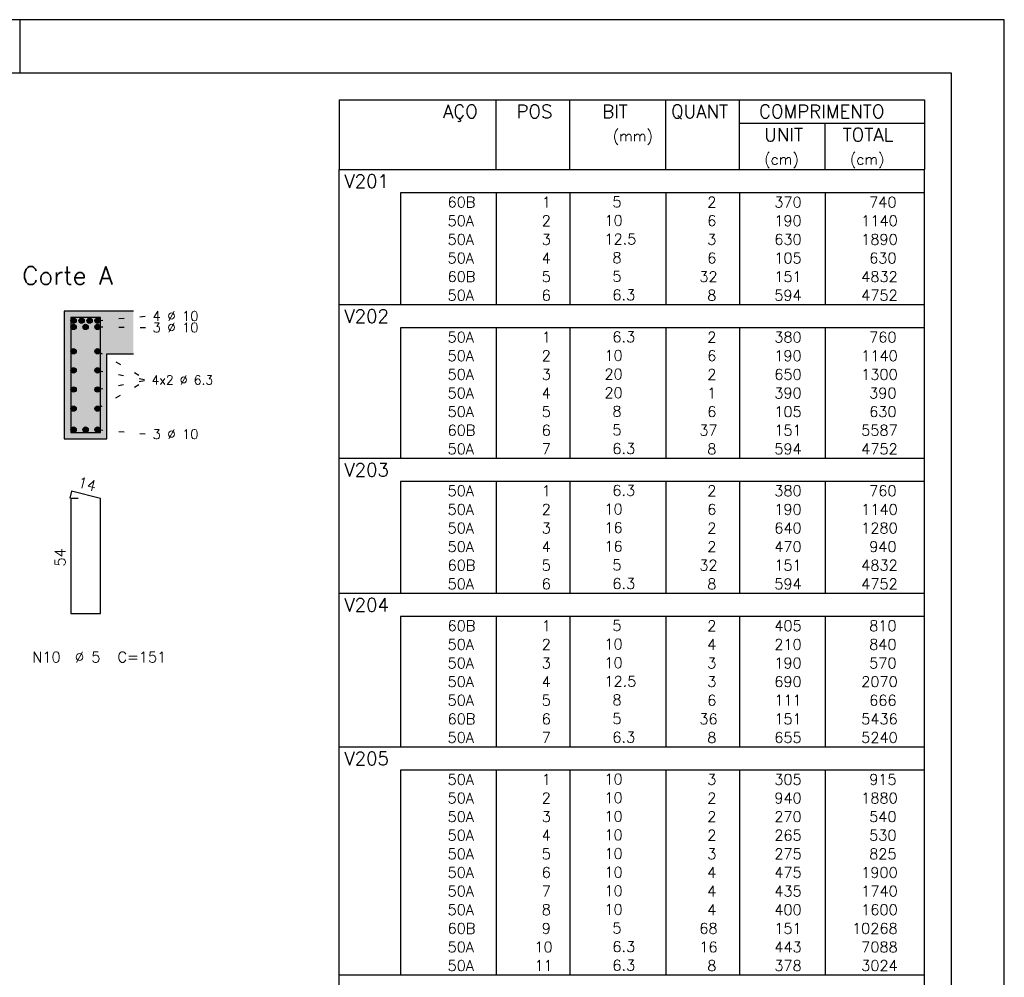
# Model space of a CAD drawing. Extents: x 0 to 84.1, y 0 to 59.4.
# Tile 7 of 7: x 65.6 to 84.1, y 41.4 to 59.4. Entities that reach past the tile are written whole.
import ezdxf

# ---------------------------------------------------------------- set-up
doc = ezdxf.new("R2010")
doc.units = 0
doc.header["$MEASUREMENT"] = 0
doc.linetypes.add('ESTILO_TQS_0002', pattern=[0.4, 0.1, -0.3])
for name, color, linetype in [('1', 1, 'CONTINUOUS'), ('10', 10, 'CONTINUOUS'), ('2', 2, 'CONTINUOUS'), ('4', 4, 'CONTINUOUS'), ('6', 6, 'CONTINUOUS')]:
    doc.layers.add(name, color=color, linetype=linetype)
doc.styles.get("Standard").update_dxf_attribs({"font": 'ROMANS.SHX'})

msp = doc.modelspace()

# ---------------------------------------------------------------- linework, layer by layer
at = {"layer": '1', "linetype": 'ESTILO_TQS_0002'}
for p, q in [((67.055, 53.745), (68, 53.83)), ((67.055, 53.625), (68, 53.614)), ((67.055, 53.16728), (67.985, 52.628)), ((67.055, 52.80776), (67.985, 52.628)), ((67.055, 52.08872), (67.985, 52.628)), ((67.055, 52.44824), (67.985, 52.628)), ((67.055, 51.695), (68, 51.61))]:
    msp.add_line(p, q, dxfattribs=at)
at = {"layer": '1', "linetype": 'Continuous'}
for centre in [(66.605, 53.745), (66.605, 53.625), (66.755, 53.745), (66.83, 53.625), (66.905, 53.745), (67.055, 53.745), (67.055, 53.625), (66.605, 53.16728), (67.055, 53.16728), (66.605, 52.80776), (67.055, 52.80776), (66.605, 52.44824), (67.055, 52.44824), (66.605, 52.08872), (67.055, 52.08872), (66.605, 51.695), (66.83, 51.695), (67.055, 51.695)]:
    msp.add_circle(centre, 0.05, dxfattribs=at)
at = {"layer": '1', "color": 9, "linetype": 'Continuous'}
for points in [[(66.655, 53.745), (66.58, 53.788301), (66.558015, 53.762101)], [(66.655, 53.745), (66.558015, 53.762101), (66.558015, 53.727899)], [(66.655, 53.745), (66.558015, 53.727899), (66.58, 53.701699)], [(66.655, 53.745), (66.613682, 53.79424), (66.58, 53.788301)], [(66.655, 53.745), (66.58, 53.701699), (66.613682, 53.69576)], [(66.655, 53.625), (66.613682, 53.67424), (66.58, 53.668301)], [(66.655, 53.745), (66.643302, 53.777139), (66.613682, 53.79424)], [(66.655, 53.745), (66.613682, 53.69576), (66.643302, 53.712861)], [(66.655, 53.625), (66.643302, 53.657139), (66.613682, 53.67424)], [(66.655, 53.745), (66.643302, 53.712861), (66.655, 53.745)], [(66.805, 53.745), (66.73, 53.788301), (66.708015, 53.762101)], [(66.805, 53.745), (66.708015, 53.762101), (66.708015, 53.727899)], [(66.805, 53.745), (66.708015, 53.727899), (66.73, 53.701699)], [(66.805, 53.745), (66.763682, 53.79424), (66.73, 53.788301)], [(66.805, 53.745), (66.73, 53.701699), (66.763682, 53.69576)], [(66.805, 53.745), (66.793302, 53.777139), (66.763682, 53.79424)], [(66.805, 53.745), (66.763682, 53.69576), (66.793302, 53.712861)], [(66.805, 53.745), (66.793302, 53.712861), (66.805, 53.745)], [(66.88, 53.625), (66.838682, 53.67424), (66.805, 53.668301)], [(66.88, 53.625), (66.868302, 53.657139), (66.838682, 53.67424)], [(66.955, 53.745), (66.88, 53.788301), (66.858015, 53.762101)], [(66.955, 53.745), (66.858015, 53.762101), (66.858015, 53.727899)], [(66.955, 53.745), (66.858015, 53.727899), (66.88, 53.701699)], [(66.955, 53.745), (66.913682, 53.79424), (66.88, 53.788301)], [(66.955, 53.745), (66.88, 53.701699), (66.913682, 53.69576)], [(66.955, 53.745), (66.943302, 53.777139), (66.913682, 53.79424)], [(66.955, 53.745), (66.913682, 53.69576), (66.943302, 53.712861)], [(66.955, 53.745), (66.943302, 53.712861), (66.955, 53.745)], [(67.105, 53.745), (67.03, 53.788301), (67.008015, 53.762101)], [(67.105, 53.745), (67.008015, 53.762101), (67.008015, 53.727899)], [(67.105, 53.745), (67.008015, 53.727899), (67.03, 53.701699)], [(67.105, 53.745), (67.063682, 53.79424), (67.03, 53.788301)], [(67.105, 53.745), (67.03, 53.701699), (67.063682, 53.69576)], [(67.105, 53.625), (67.063682, 53.67424), (67.03, 53.668301)], [(67.105, 53.745), (67.093302, 53.777139), (67.063682, 53.79424)], [(67.105, 53.745), (67.063682, 53.69576), (67.093302, 53.712861)], [(67.105, 53.625), (67.093302, 53.657139), (67.063682, 53.67424)], [(67.105, 53.745), (67.093302, 53.712861), (67.105, 53.745)], [(66.655, 53.625), (66.58, 53.668301), (66.558015, 53.642101)], [(66.655, 53.625), (66.558015, 53.642101), (66.558015, 53.607899)], [(66.655, 53.625), (66.558015, 53.607899), (66.58, 53.581699)], [(66.655, 53.625), (66.58, 53.581699), (66.613682, 53.57576)], [(66.655, 53.625), (66.613682, 53.57576), (66.643302, 53.592861)], [(66.655, 53.625), (66.643302, 53.592861), (66.655, 53.625)], [(66.88, 53.625), (66.805, 53.668301), (66.783015, 53.642101)], [(66.88, 53.625), (66.783015, 53.642101), (66.783015, 53.607899)], [(66.88, 53.625), (66.783015, 53.607899), (66.805, 53.581699)], [(66.88, 53.625), (66.805, 53.581699), (66.838682, 53.57576)], [(66.88, 53.625), (66.838682, 53.57576), (66.868302, 53.592861)], [(66.88, 53.625), (66.868302, 53.592861), (66.88, 53.625)], [(67.105, 53.625), (67.03, 53.668301), (67.008015, 53.642101)], [(67.105, 53.625), (67.008015, 53.642101), (67.008015, 53.607899)], [(67.105, 53.625), (67.008015, 53.607899), (67.03, 53.581699)], [(67.105, 53.625), (67.03, 53.581699), (67.063682, 53.57576)], [(67.105, 53.625), (67.063682, 53.57576), (67.093302, 53.592861)], [(67.105, 53.625), (67.093302, 53.592861), (67.105, 53.625)], [(66.655, 53.16728), (66.58, 53.210581), (66.558015, 53.184381)], [(66.655, 53.16728), (66.558015, 53.184381), (66.558015, 53.150179)], [(66.655, 53.16728), (66.558015, 53.150179), (66.58, 53.123979)], [(66.655, 53.16728), (66.613682, 53.21652), (66.58, 53.210581)], [(66.655, 53.16728), (66.58, 53.123979), (66.613682, 53.11804)], [(66.655, 53.16728), (66.643302, 53.199419), (66.613682, 53.21652)], [(66.655, 53.16728), (66.613682, 53.11804), (66.643302, 53.135141)], [(66.655, 53.16728), (66.643302, 53.135141), (66.655, 53.16728)], [(67.105, 53.16728), (67.03, 53.210581), (67.008015, 53.184381)], [(67.105, 53.16728), (67.008015, 53.184381), (67.008015, 53.150179)], [(67.105, 53.16728), (67.008015, 53.150179), (67.03, 53.123979)], [(67.105, 53.16728), (67.063682, 53.21652), (67.03, 53.210581)], [(67.105, 53.16728), (67.03, 53.123979), (67.063682, 53.11804)], [(67.105, 53.16728), (67.093302, 53.199419), (67.063682, 53.21652)], [(67.105, 53.16728), (67.063682, 53.11804), (67.093302, 53.135141)], [(67.105, 53.16728), (67.093302, 53.135141), (67.105, 53.16728)], [(66.655, 52.80776), (66.58, 52.851061), (66.558015, 52.824861)], [(66.655, 52.80776), (66.558015, 52.824861), (66.558015, 52.790659)], [(66.655, 52.80776), (66.558015, 52.790659), (66.58, 52.764459)], [(66.655, 52.80776), (66.613682, 52.857), (66.58, 52.851061)], [(66.655, 52.80776), (66.58, 52.764459), (66.613682, 52.75852)], [(66.655, 52.80776), (66.643302, 52.839899), (66.613682, 52.857)], [(66.655, 52.80776), (66.613682, 52.75852), (66.643302, 52.775621)], [(66.655, 52.80776), (66.643302, 52.775621), (66.655, 52.80776)], [(67.105, 52.80776), (67.03, 52.851061), (67.008015, 52.824861)], [(67.105, 52.80776), (67.008015, 52.824861), (67.008015, 52.790659)], [(67.105, 52.80776), (67.008015, 52.790659), (67.03, 52.764459)], [(67.105, 52.80776), (67.063682, 52.857), (67.03, 52.851061)], [(67.105, 52.80776), (67.03, 52.764459), (67.063682, 52.75852)], [(67.105, 52.80776), (67.093302, 52.839899), (67.063682, 52.857)], [(67.105, 52.80776), (67.063682, 52.75852), (67.093302, 52.775621)], [(67.105, 52.80776), (67.093302, 52.775621), (67.105, 52.80776)], [(66.655, 52.44824), (66.58, 52.491541), (66.558015, 52.465341)], [(66.655, 52.44824), (66.558015, 52.465341), (66.558015, 52.431139)], [(66.655, 52.44824), (66.558015, 52.431139), (66.58, 52.404939)], [(66.655, 52.44824), (66.613682, 52.49748), (66.58, 52.491541)], [(66.655, 52.44824), (66.58, 52.404939), (66.613682, 52.399)], [(66.655, 52.44824), (66.643302, 52.480379), (66.613682, 52.49748)], [(66.655, 52.44824), (66.613682, 52.399), (66.643302, 52.416101)], [(66.655, 52.44824), (66.643302, 52.416101), (66.655, 52.44824)], [(67.105, 52.44824), (67.03, 52.491541), (67.008015, 52.465341)], [(67.105, 52.44824), (67.008015, 52.465341), (67.008015, 52.431139)], [(67.105, 52.44824), (67.008015, 52.431139), (67.03, 52.404939)], [(67.105, 52.44824), (67.063682, 52.49748), (67.03, 52.491541)], [(67.105, 52.44824), (67.03, 52.404939), (67.063682, 52.399)], [(67.105, 52.44824), (67.093302, 52.480379), (67.063682, 52.49748)], [(67.105, 52.44824), (67.063682, 52.399), (67.093302, 52.416101)], [(67.105, 52.44824), (67.093302, 52.416101), (67.105, 52.44824)], [(66.655, 52.08872), (66.58, 52.132021), (66.558015, 52.105821)], [(66.655, 52.08872), (66.558015, 52.105821), (66.558015, 52.071619)], [(66.655, 52.08872), (66.558015, 52.071619), (66.58, 52.045419)], [(66.655, 52.08872), (66.613682, 52.13796), (66.58, 52.132021)], [(66.655, 52.08872), (66.58, 52.045419), (66.613682, 52.03948)], [(66.655, 52.08872), (66.643302, 52.120859), (66.613682, 52.13796)], [(66.655, 52.08872), (66.613682, 52.03948), (66.643302, 52.056581)], [(66.655, 52.08872), (66.643302, 52.056581), (66.655, 52.08872)], [(67.105, 52.08872), (67.03, 52.132021), (67.008015, 52.105821)], [(67.105, 52.08872), (67.008015, 52.105821), (67.008015, 52.071619)], [(67.105, 52.08872), (67.008015, 52.071619), (67.03, 52.045419)], [(67.105, 52.08872), (67.063682, 52.13796), (67.03, 52.132021)], [(67.105, 52.08872), (67.03, 52.045419), (67.063682, 52.03948)], [(67.105, 52.08872), (67.093302, 52.120859), (67.063682, 52.13796)], [(67.105, 52.08872), (67.063682, 52.03948), (67.093302, 52.056581)], [(67.105, 52.08872), (67.093302, 52.056581), (67.105, 52.08872)], [(66.655, 51.695), (66.58, 51.738301), (66.558015, 51.712101)], [(66.655, 51.695), (66.558015, 51.712101), (66.558015, 51.677899)], [(66.655, 51.695), (66.558015, 51.677899), (66.58, 51.651699)], [(66.655, 51.695), (66.613682, 51.74424), (66.58, 51.738301)], [(66.655, 51.695), (66.58, 51.651699), (66.613682, 51.64576)], [(66.655, 51.695), (66.643302, 51.727139), (66.613682, 51.74424)], [(66.655, 51.695), (66.613682, 51.64576), (66.643302, 51.662861)], [(66.655, 51.695), (66.643302, 51.662861), (66.655, 51.695)], [(66.88, 51.695), (66.805, 51.738301), (66.783015, 51.712101)], [(66.88, 51.695), (66.783015, 51.712101), (66.783015, 51.677899)], [(66.88, 51.695), (66.783015, 51.677899), (66.805, 51.651699)], [(66.88, 51.695), (66.838682, 51.74424), (66.805, 51.738301)], [(66.88, 51.695), (66.805, 51.651699), (66.838682, 51.64576)], [(66.88, 51.695), (66.868302, 51.727139), (66.838682, 51.74424)], [(66.88, 51.695), (66.838682, 51.64576), (66.868302, 51.662861)], [(66.88, 51.695), (66.868302, 51.662861), (66.88, 51.695)], [(67.105, 51.695), (67.03, 51.738301), (67.008015, 51.712101)], [(67.105, 51.695), (67.008015, 51.712101), (67.008015, 51.677899)], [(67.105, 51.695), (67.008015, 51.677899), (67.03, 51.651699)], [(67.105, 51.695), (67.063682, 51.74424), (67.03, 51.738301)], [(67.105, 51.695), (67.03, 51.651699), (67.063682, 51.64576)], [(67.105, 51.695), (67.093302, 51.727139), (67.063682, 51.74424)], [(67.105, 51.695), (67.063682, 51.64576), (67.093302, 51.662861)], [(67.105, 51.695), (67.093302, 51.662861), (67.105, 51.695)]]:
    msp.add_solid(points, dxfattribs=at)
at = {"layer": '10', "color": 9, "linetype": 'Continuous'}
for points in [[(66.43, 51.52), (67.23, 51.52), (66.43, 53.92)], [(67.23, 51.52), (67.23, 53.12), (66.43, 53.92)], [(66.43, 53.92), (67.23, 53.12), (67.73, 53.92)], [(67.23, 53.12), (67.73, 53.12), (67.73, 53.92)]]:
    msp.add_solid(points, dxfattribs=at)
at = {"layer": '2', "linetype": 'Continuous'}
for p, q in [((84.100006, 59.400002), (0, 59.400002)), ((65.600006, 58.400002), (65.600006, 59.400002)), ((84.100006, 0), (84.100006, 59.400002)), ((71.6, 57.895002), (71.6, 56.582502)), ((71.6, 57.895002), (82.6, 57.895002)), ((74.55, 56.582502), (74.55, 57.895002)), ((75.93, 56.582502), (75.93, 57.895002)), ((77.74, 56.582502), (77.74, 57.895002)), ((79.12, 56.582502), (79.12, 57.895002)), ((82.6, 57.895002), (82.6, 56.582502)), ((79.12, 57.457502), (82.6, 57.457502)), ((80.73, 56.582502), (80.73, 57.457502)), ((71.6, 56.582502), (82.6, 56.582502)), ((71.6, 56.145002), (71.6, 56.582502)), ((71.6, 56.582502), (82.6, 56.582502)), ((82.6, 56.145002), (82.6, 56.582502)), ((71.6, 55.795002), (71.6, 56.145002)), ((82.6, 56.145002), (72.75, 56.145002)), ((72.75, 56.145002), (72.75, 55.795002)), ((74.55, 56.145002), (74.55, 55.795002)), ((75.93, 56.145002), (75.93, 55.795002)), ((77.74, 56.145002), (77.74, 55.795002)), ((79.12, 56.145002), (79.12, 55.795002)), ((80.73, 56.145002), (80.73, 55.795002)), ((82.6, 55.795002), (82.6, 56.145002)), ((71.6, 55.445002), (71.6, 55.795002)), ((72.75, 55.795002), (72.75, 55.445002)), ((74.55, 55.795002), (74.55, 55.445002)), ((75.93, 55.795002), (75.93, 55.445002)), ((77.74, 55.795002), (77.74, 55.445002)), ((79.12, 55.795002), (79.12, 55.445002)), ((80.73, 55.795002), (80.73, 55.445002)), ((82.6, 55.445002), (82.6, 55.795002)), ((71.6, 55.095002), (71.6, 55.445002)), ((72.75, 55.445002), (72.75, 55.095002)), ((74.55, 55.445002), (74.55, 55.095002)), ((75.93, 55.445002), (75.93, 55.095002)), ((77.74, 55.445002), (77.74, 55.095002)), ((79.12, 55.445002), (79.12, 55.095002)), ((80.73, 55.445002), (80.73, 55.095002)), ((82.6, 55.095002), (82.6, 55.445002)), ((71.6, 54.745002), (71.6, 55.095002)), ((72.75, 55.095002), (72.75, 54.745002)), ((74.55, 55.095002), (74.55, 54.745002)), ((75.93, 55.095002), (75.93, 54.745002)), ((77.74, 55.095002), (77.74, 54.745002)), ((79.12, 55.095002), (79.12, 54.745002)), ((80.73, 55.095002), (80.73, 54.745002)), ((82.6, 54.745002), (82.6, 55.095002)), ((71.6, 54.395003), (71.6, 54.745002)), ((72.75, 54.745002), (72.75, 54.395003)), ((74.55, 54.745002), (74.55, 54.395003)), ((75.93, 54.745002), (75.93, 54.395003)), ((77.74, 54.745002), (77.74, 54.395003)), ((79.12, 54.745002), (79.12, 54.395003)), ((80.73, 54.745002), (80.73, 54.395003)), ((82.6, 54.395003), (82.6, 54.745002)), ((71.6, 54.045003), (71.6, 54.395003)), ((72.75, 54.395003), (72.75, 54.045003)), ((74.55, 54.395003), (74.55, 54.045003)), ((75.93, 54.395003), (75.93, 54.045003)), ((77.74, 54.395003), (77.74, 54.045003)), ((79.12, 54.395003), (79.12, 54.045003)), ((80.73, 54.395003), (80.73, 54.045003)), ((82.6, 54.045003), (82.6, 54.395003)), ((71.6, 53.607503), (71.6, 54.045003)), ((71.6, 54.045003), (82.6, 54.045003)), ((82.6, 53.607503), (82.6, 54.045003)), ((67.73, 53.92), (66.43, 53.92)), ((66.43, 53.92), (66.43, 51.52)), ((71.6, 53.257503), (71.6, 53.607503)), ((82.6, 53.607503), (72.75, 53.607503)), ((72.75, 53.607503), (72.75, 53.257503)), ((74.55, 53.607503), (74.55, 53.257503)), ((75.93, 53.607503), (75.93, 53.257503)), ((77.74, 53.607503), (77.74, 53.257503)), ((79.12, 53.607503), (79.12, 53.257503)), ((80.73, 53.607503), (80.73, 53.257503)), ((82.6, 53.257503), (82.6, 53.607503)), ((67.23, 51.52), (67.23, 53.12)), ((67.23, 53.12), (67.73, 53.12)), ((71.6, 52.907503), (71.6, 53.257503)), ((72.75, 53.257503), (72.75, 52.907503)), ((74.55, 53.257503), (74.55, 52.907503)), ((75.93, 53.257503), (75.93, 52.907503)), ((77.74, 53.257503), (77.74, 52.907503)), ((79.12, 53.257503), (79.12, 52.907503)), ((80.73, 53.257503), (80.73, 52.907503)), ((82.6, 52.907503), (82.6, 53.257503)), ((71.6, 52.557503), (71.6, 52.907503)), ((72.75, 52.907503), (72.75, 52.557503)), ((74.55, 52.907503), (74.55, 52.557503)), ((75.93, 52.907503), (75.93, 52.557503)), ((77.74, 52.907503), (77.74, 52.557503)), ((79.12, 52.907503), (79.12, 52.557503)), ((80.73, 52.907503), (80.73, 52.557503)), ((82.6, 52.557503), (82.6, 52.907503)), ((71.6, 52.207503), (71.6, 52.557503)), ((72.75, 52.557503), (72.75, 52.207503)), ((74.55, 52.557503), (74.55, 52.207503)), ((75.93, 52.557503), (75.93, 52.207503)), ((77.74, 52.557503), (77.74, 52.207503)), ((79.12, 52.557503), (79.12, 52.207503)), ((80.73, 52.557503), (80.73, 52.207503)), ((82.6, 52.207503), (82.6, 52.557503)), ((71.6, 51.857503), (71.6, 52.207503)), ((72.75, 52.207503), (72.75, 51.857503)), ((74.55, 52.207503), (74.55, 51.857503)), ((75.93, 52.207503), (75.93, 51.857503)), ((77.74, 52.207503), (77.74, 51.857503)), ((79.12, 52.207503), (79.12, 51.857503)), ((80.73, 52.207503), (80.73, 51.857503)), ((82.6, 51.857503), (82.6, 52.207503)), ((71.6, 51.507503), (71.6, 51.857503)), ((72.75, 51.857503), (72.75, 51.507503)), ((74.55, 51.857503), (74.55, 51.507503)), ((75.93, 51.857503), (75.93, 51.507503)), ((77.74, 51.857503), (77.74, 51.507503)), ((79.12, 51.857503), (79.12, 51.507503)), ((80.73, 51.857503), (80.73, 51.507503)), ((82.6, 51.507503), (82.6, 51.857503)), ((66.43, 51.52), (67.23, 51.52)), ((71.6, 51.157503), (71.6, 51.507503)), ((72.75, 51.507503), (72.75, 51.157503)), ((74.55, 51.507503), (74.55, 51.157503)), ((75.93, 51.507503), (75.93, 51.157503)), ((77.74, 51.507503), (77.74, 51.157503)), ((79.12, 51.507503), (79.12, 51.157503)), ((80.73, 51.507503), (80.73, 51.157503)), ((82.6, 51.157503), (82.6, 51.507503)), ((71.6, 50.720003), (71.6, 51.157503)), ((71.6, 51.157503), (82.6, 51.157503)), ((82.6, 50.720003), (82.6, 51.157503)), ((71.6, 50.370003), (71.6, 50.720003)), ((82.6, 50.720003), (72.75, 50.720003)), ((72.75, 50.720003), (72.75, 50.370003)), ((74.55, 50.720003), (74.55, 50.370003)), ((75.93, 50.720003), (75.93, 50.370003)), ((77.74, 50.720003), (77.74, 50.370003)), ((79.12, 50.720003), (79.12, 50.370003)), ((80.73, 50.720003), (80.73, 50.370003)), ((82.6, 50.370003), (82.6, 50.720003)), ((71.6, 50.020004), (71.6, 50.370003)), ((72.75, 50.370003), (72.75, 50.020004)), ((74.55, 50.370003), (74.55, 50.020004)), ((75.93, 50.370003), (75.93, 50.020004)), ((77.74, 50.370003), (77.74, 50.020004)), ((79.12, 50.370003), (79.12, 50.020004)), ((80.73, 50.370003), (80.73, 50.020004)), ((82.6, 50.020004), (82.6, 50.370003)), ((71.6, 49.670004), (71.6, 50.020004)), ((72.75, 50.020004), (72.75, 49.670004)), ((74.55, 50.020004), (74.55, 49.670004)), ((75.93, 50.020004), (75.93, 49.670004)), ((77.74, 50.020004), (77.74, 49.670004)), ((79.12, 50.020004), (79.12, 49.670004)), ((80.73, 50.020004), (80.73, 49.670004)), ((82.6, 49.670004), (82.6, 50.020004)), ((71.6, 49.320004), (71.6, 49.670004)), ((72.75, 49.670004), (72.75, 49.320004)), ((74.55, 49.670004), (74.55, 49.320004)), ((75.93, 49.670004), (75.93, 49.320004)), ((77.74, 49.670004), (77.74, 49.320004)), ((79.12, 49.670004), (79.12, 49.320004)), ((80.73, 49.670004), (80.73, 49.320004)), ((82.6, 49.320004), (82.6, 49.670004)), ((71.6, 48.970004), (71.6, 49.320004)), ((72.75, 49.320004), (72.75, 48.970004)), ((74.55, 49.320004), (74.55, 48.970004)), ((75.93, 49.320004), (75.93, 48.970004)), ((77.74, 49.320004), (77.74, 48.970004)), ((79.12, 49.320004), (79.12, 48.970004)), ((80.73, 49.320004), (80.73, 48.970004)), ((82.6, 48.970004), (82.6, 49.320004)), ((71.6, 48.620004), (71.6, 48.970004)), ((72.75, 48.970004), (72.75, 48.620004)), ((74.55, 48.970004), (74.55, 48.620004)), ((75.93, 48.970004), (75.93, 48.620004)), ((77.74, 48.970004), (77.74, 48.620004)), ((79.12, 48.970004), (79.12, 48.620004)), ((80.73, 48.970004), (80.73, 48.620004)), ((82.6, 48.620004), (82.6, 48.970004)), ((71.6, 48.182504), (71.6, 48.620004)), ((71.6, 48.620004), (82.6, 48.620004)), ((82.6, 48.182504), (82.6, 48.620004)), ((71.6, 47.832504), (71.6, 48.182504)), ((82.6, 48.182504), (72.75, 48.182504)), ((72.75, 48.182504), (72.75, 47.832504)), ((74.55, 48.182504), (74.55, 47.832504)), ((75.93, 48.182504), (75.93, 47.832504)), ((77.74, 48.182504), (77.74, 47.832504)), ((79.12, 48.182504), (79.12, 47.832504)), ((80.73, 48.182504), (80.73, 47.832504)), ((82.6, 47.832504), (82.6, 48.182504)), ((71.6, 47.482504), (71.6, 47.832504)), ((72.75, 47.832504), (72.75, 47.482504)), ((74.55, 47.832504), (74.55, 47.482504)), ((75.93, 47.832504), (75.93, 47.482504)), ((77.74, 47.832504), (77.74, 47.482504)), ((79.12, 47.832504), (79.12, 47.482504)), ((80.73, 47.832504), (80.73, 47.482504)), ((82.6, 47.482504), (82.6, 47.832504)), ((71.6, 47.132504), (71.6, 47.482504)), ((72.75, 47.482504), (72.75, 47.132504)), ((74.55, 47.482504), (74.55, 47.132504)), ((75.93, 47.482504), (75.93, 47.132504)), ((77.74, 47.482504), (77.74, 47.132504)), ((79.12, 47.482504), (79.12, 47.132504)), ((80.73, 47.482504), (80.73, 47.132504)), ((82.6, 47.132504), (82.6, 47.482504)), ((71.6, 46.782504), (71.6, 47.132504)), ((72.75, 47.132504), (72.75, 46.782504)), ((74.55, 47.132504), (74.55, 46.782504)), ((75.93, 47.132504), (75.93, 46.782504)), ((77.74, 47.132504), (77.74, 46.782504)), ((79.12, 47.132504), (79.12, 46.782504)), ((80.73, 47.132504), (80.73, 46.782504)), ((82.6, 46.782504), (82.6, 47.132504)), ((71.6, 46.432504), (71.6, 46.782504)), ((72.75, 46.782504), (72.75, 46.432504)), ((74.55, 46.782504), (74.55, 46.432504)), ((75.93, 46.782504), (75.93, 46.432504)), ((77.74, 46.782504), (77.74, 46.432504)), ((79.12, 46.782504), (79.12, 46.432504)), ((80.73, 46.782504), (80.73, 46.432504)), ((82.6, 46.432504), (82.6, 46.782504)), ((71.6, 46.082504), (71.6, 46.432504)), ((72.75, 46.432504), (72.75, 46.082504)), ((74.55, 46.432504), (74.55, 46.082504)), ((75.93, 46.432504), (75.93, 46.082504)), ((77.74, 46.432504), (77.74, 46.082504)), ((79.12, 46.432504), (79.12, 46.082504)), ((80.73, 46.432504), (80.73, 46.082504)), ((82.6, 46.082504), (82.6, 46.432504)), ((71.6, 45.732505), (71.6, 46.082504)), ((72.75, 46.082504), (72.75, 45.732505)), ((74.55, 46.082504), (74.55, 45.732505)), ((75.93, 46.082504), (75.93, 45.732505)), ((77.74, 46.082504), (77.74, 45.732505)), ((79.12, 46.082504), (79.12, 45.732505)), ((80.73, 46.082504), (80.73, 45.732505)), ((82.6, 45.732505), (82.6, 46.082504)), ((71.6, 45.295005), (71.6, 45.732505)), ((71.6, 45.732505), (82.6, 45.732505)), ((82.6, 45.295005), (82.6, 45.732505)), ((71.6, 44.945005), (71.6, 45.295005)), ((82.6, 45.295005), (72.75, 45.295005)), ((72.75, 45.295005), (72.75, 44.945005)), ((74.55, 45.295005), (74.55, 44.945005)), ((75.93, 45.295005), (75.93, 44.945005)), ((77.74, 45.295005), (77.74, 44.945005)), ((79.12, 45.295005), (79.12, 44.945005)), ((80.73, 45.295005), (80.73, 44.945005)), ((82.6, 44.945005), (82.6, 45.295005)), ((71.6, 44.595005), (71.6, 44.945005)), ((72.75, 44.945005), (72.75, 44.595005)), ((74.55, 44.945005), (74.55, 44.595005)), ((75.93, 44.945005), (75.93, 44.595005)), ((77.74, 44.945005), (77.74, 44.595005)), ((79.12, 44.945005), (79.12, 44.595005)), ((80.73, 44.945005), (80.73, 44.595005)), ((82.6, 44.595005), (82.6, 44.945005)), ((71.6, 44.245005), (71.6, 44.595005)), ((72.75, 44.595005), (72.75, 44.245005)), ((74.55, 44.595005), (74.55, 44.245005)), ((75.93, 44.595005), (75.93, 44.245005)), ((77.74, 44.595005), (77.74, 44.245005)), ((79.12, 44.595005), (79.12, 44.245005)), ((80.73, 44.595005), (80.73, 44.245005)), ((82.6, 44.245005), (82.6, 44.595005)), ((71.6, 43.895005), (71.6, 44.245005)), ((72.75, 44.245005), (72.75, 43.895005)), ((74.55, 44.245005), (74.55, 43.895005)), ((75.93, 44.245005), (75.93, 43.895005)), ((77.74, 44.245005), (77.74, 43.895005)), ((79.12, 44.245005), (79.12, 43.895005)), ((80.73, 44.245005), (80.73, 43.895005)), ((82.6, 43.895005), (82.6, 44.245005)), ((71.6, 43.545005), (71.6, 43.895005)), ((72.75, 43.895005), (72.75, 43.545005)), ((74.55, 43.895005), (74.55, 43.545005)), ((75.93, 43.895005), (75.93, 43.545005)), ((77.74, 43.895005), (77.74, 43.545005)), ((79.12, 43.895005), (79.12, 43.545005)), ((80.73, 43.895005), (80.73, 43.545005)), ((82.6, 43.545005), (82.6, 43.895005)), ((71.6, 43.195005), (71.6, 43.545005)), ((72.75, 43.545005), (72.75, 43.195005)), ((74.55, 43.545005), (74.55, 43.195005)), ((75.93, 43.545005), (75.93, 43.195005)), ((77.74, 43.545005), (77.74, 43.195005)), ((79.12, 43.545005), (79.12, 43.195005)), ((80.73, 43.545005), (80.73, 43.195005)), ((82.6, 43.195005), (82.6, 43.545005)), ((71.6, 42.845005), (71.6, 43.195005)), ((72.75, 43.195005), (72.75, 42.845005)), ((74.55, 43.195005), (74.55, 42.845005)), ((75.93, 43.195005), (75.93, 42.845005)), ((77.74, 43.195005), (77.74, 42.845005)), ((79.12, 43.195005), (79.12, 42.845005)), ((80.73, 43.195005), (80.73, 42.845005)), ((82.6, 42.845005), (82.6, 43.195005)), ((71.6, 42.495005), (71.6, 42.845005)), ((72.75, 42.845005), (72.75, 42.495005)), ((74.55, 42.845005), (74.55, 42.495005)), ((75.93, 42.845005), (75.93, 42.495005)), ((77.74, 42.845005), (77.74, 42.495005)), ((79.12, 42.845005), (79.12, 42.495005)), ((80.73, 42.845005), (80.73, 42.495005)), ((82.6, 42.495005), (82.6, 42.845005)), ((71.6, 42.145005), (71.6, 42.495005)), ((72.75, 42.495005), (72.75, 42.145005)), ((74.55, 42.495005), (74.55, 42.145005)), ((75.93, 42.495005), (75.93, 42.145005)), ((77.74, 42.495005), (77.74, 42.145005)), ((79.12, 42.495005), (79.12, 42.145005)), ((80.73, 42.495005), (80.73, 42.145005)), ((82.6, 42.145005), (82.6, 42.495005)), ((71.6, 41.795006), (71.6, 42.145005)), ((72.75, 42.145005), (72.75, 41.795006)), ((74.55, 42.145005), (74.55, 41.795006)), ((75.93, 42.145005), (75.93, 41.795006)), ((77.74, 42.145005), (77.74, 41.795006)), ((79.12, 42.145005), (79.12, 41.795006)), ((80.73, 42.145005), (80.73, 41.795006)), ((82.6, 41.795006), (82.6, 42.145005)), ((71.6, 41.445006), (71.6, 41.795006)), ((72.75, 41.795006), (72.75, 41.445006)), ((74.55, 41.795006), (74.55, 41.445006)), ((75.93, 41.795006), (75.93, 41.445006)), ((77.74, 41.795006), (77.74, 41.445006)), ((79.12, 41.795006), (79.12, 41.445006)), ((80.73, 41.795006), (80.73, 41.445006)), ((82.6, 41.445006), (82.6, 41.795006)), ((71.6, 41.007506), (71.6, 41.445006)), ((71.6, 41.445006), (82.6, 41.445006)), ((82.6, 41.007506), (82.6, 41.445006))]:
    msp.add_line(p, q, dxfattribs=at)
msp.add_lwpolyline([(83.100006, 1), (2.5, 1), (2.5, 58.400002), (83.100006, 58.400002), (83.100006, 1)], dxfattribs=at)
at = {"layer": '4', "linetype": 'Continuous'}
msp.add_lwpolyline([(66.55, 53.8), (66.55, 51.64), (67.11, 51.64), (67.11, 53.8), (66.55, 53.8)], dxfattribs=at)
at = {"layer": '6', "linetype": 'Continuous'}
for p, q in [((66.567782, 50.54), (66.532782, 50.404446)), ((67.11, 50.4), (66.567782, 50.54)), ((66.69, 50.4), (66.55, 50.4)), ((66.55, 50.4), (66.55, 48.24)), ((67.11, 48.24), (67.11, 50.4)), ((66.55, 48.24), (67.11, 48.24))]:
    msp.add_line(p, q, dxfattribs=at)

# ---------------------------------------------------------------- texts
at = {"layer": '2', "linetype": 'Continuous'}
for s, height, p in [('AÇO', 0.25, (73.54958, 57.551252)), ('POS', 0.25, (74.93, 57.551252)), ('BIT', 0.25, (76.54, 57.551252)), ('QUANT', 0.25, (77.836489, 57.551252)), ('COMPRIMENTO', 0.25, (79.489469, 57.551252)), ('(mm)', 0.2, (76.74, 57.113752)), ('UNIT', 0.25, (79.586854, 57.113752)), ('TOTAL', 0.25, (81.059307, 57.113752)), ('(cm)', 0.2, (79.586854, 56.676252)), ('(cm)', 0.2, (81.196854, 56.676252)), ('V201', 0.25, (71.695798, 56.238752)), ('     60B', 0.2, (72.889661, 55.870002)), ('  1', 0.2, (75.13, 55.870002)), ('    5  ', 0.2, (76.136543, 55.876046)), ('    2', 0.2, (77.92, 55.870002)), ('   370', 0.2, (79.33, 55.870002)), ('    740', 0.2, (80.963622, 55.870002)), ('     50A', 0.2, (72.889661, 55.520002)), ('  2', 0.2, (75.13, 55.520002)), ('   10  ', 0.2, (76.136543, 55.526046)), ('    6', 0.2, (77.92, 55.520002)), ('   190', 0.2, (79.33, 55.520002)), ('   1140', 0.2, (80.963622, 55.520002)), ('     50A', 0.2, (72.889661, 55.170002)), ('  3', 0.2, (75.13, 55.170002)), ('   12.5', 0.2, (76.136543, 55.176046)), ('    3', 0.2, (77.92, 55.170002)), ('   630', 0.2, (79.33, 55.170002)), ('   1890', 0.2, (80.963622, 55.170002)), ('     50A', 0.2, (72.889661, 54.820002)), ('  4', 0.2, (75.13, 54.820002)), ('    8  ', 0.2, (76.136543, 54.826046)), ('    6', 0.2, (77.92, 54.820002)), ('   105', 0.2, (79.33, 54.820002)), ('    630', 0.2, (80.963622, 54.820002)), ('Corte A', 0.34, (65.64, 54.42)), ('     60B', 0.2, (72.889661, 54.470002)), ('  5', 0.2, (75.13, 54.470002)), ('    5  ', 0.2, (76.136543, 54.476046)), ('   32', 0.2, (77.92, 54.470002)), ('   151', 0.2, (79.33, 54.470002)), ('   4832', 0.2, (80.963622, 54.470002)), ('     50A', 0.2, (72.889661, 54.120002)), ('  6', 0.2, (75.13, 54.120002)), ('    6.3', 0.2, (76.136543, 54.126046)), ('    8', 0.2, (77.92, 54.120002)), ('   594', 0.2, (79.33, 54.120002)), ('   4752', 0.2, (80.963622, 54.120002)), ('4 %%c 10', 0.18, (68.09, 53.74)), ('V202', 0.25, (71.695798, 53.701253)), ('3 %%c 10', 0.18, (68.09, 53.524)), ('     50A', 0.2, (72.889661, 53.332503)), ('  1', 0.2, (75.13, 53.332503)), ('    6.3', 0.2, (76.136543, 53.338546)), ('    2', 0.2, (77.92, 53.332503)), ('   380', 0.2, (79.33, 53.332503)), ('    760', 0.2, (80.963622, 53.332503)), ('     50A', 0.2, (72.889661, 52.982503)), ('  2', 0.2, (75.13, 52.982503)), ('   10  ', 0.2, (76.136543, 52.988547)), ('    6', 0.2, (77.92, 52.982503)), ('   190', 0.2, (79.33, 52.982503)), ('   1140', 0.2, (80.963622, 52.982503)), ('     50A', 0.2, (72.889661, 52.632503)), ('  3', 0.2, (75.13, 52.632503)), ('   20  ', 0.2, (76.136543, 52.638547)), ('    2', 0.2, (77.92, 52.632503)), ('   650', 0.2, (79.33, 52.632503)), ('   1300', 0.2, (80.963622, 52.632503)), ('4x2 %%c 6.3', 0.17, (68.07, 52.543)), ('     50A', 0.2, (72.889661, 52.282503)), ('  4', 0.2, (75.13, 52.282503)), ('   20  ', 0.2, (76.136543, 52.288547)), ('    1', 0.2, (77.92, 52.282503)), ('   390', 0.2, (79.33, 52.282503)), ('    390', 0.2, (80.963622, 52.282503)), ('     50A', 0.2, (72.889661, 51.932503)), ('  5', 0.2, (75.13, 51.932503)), ('    8  ', 0.2, (76.136543, 51.938547)), ('    6', 0.2, (77.92, 51.932503)), ('   105', 0.2, (79.33, 51.932503)), ('    630', 0.2, (80.963622, 51.932503)), ('3 %%c 10', 0.18, (68.09, 51.52)), ('     60B', 0.2, (72.889661, 51.582503)), ('  6', 0.2, (75.13, 51.582503)), ('    5  ', 0.2, (76.136543, 51.588547)), ('   37', 0.2, (77.92, 51.582503)), ('   151', 0.2, (79.33, 51.582503)), ('   5587', 0.2, (80.963622, 51.582503)), ('     50A', 0.2, (72.889661, 51.232503)), ('  7', 0.2, (75.13, 51.232503)), ('    6.3', 0.2, (76.136543, 51.238547)), ('    8', 0.2, (77.92, 51.232503)), ('   594', 0.2, (79.33, 51.232503)), ('   4752', 0.2, (80.963622, 51.232503)), ('V203', 0.25, (71.695798, 50.813753)), ('     50A', 0.2, (72.889661, 50.445003)), ('  1', 0.2, (75.13, 50.445003)), ('    6.3', 0.2, (76.136543, 50.451047)), ('    2', 0.2, (77.92, 50.445003)), ('   380', 0.2, (79.33, 50.445003)), ('    760', 0.2, (80.963622, 50.445003)), ('     50A', 0.2, (72.889661, 50.095003)), ('  2', 0.2, (75.13, 50.095003)), ('   10  ', 0.2, (76.136543, 50.101047)), ('    6', 0.2, (77.92, 50.095003)), ('   190', 0.2, (79.33, 50.095003)), ('   1140', 0.2, (80.963622, 50.095003)), ('     50A', 0.2, (72.889661, 49.745003)), ('  3', 0.2, (75.13, 49.745003)), ('   16  ', 0.2, (76.136543, 49.751047)), ('    2', 0.2, (77.92, 49.745003)), ('   640', 0.2, (79.33, 49.745003)), ('   1280', 0.2, (80.963622, 49.745003)), ('   16  ', 0.2, (76.136543, 49.401047)), ('     50A', 0.2, (72.889661, 49.395004)), ('  4', 0.2, (75.13, 49.395004)), ('    2', 0.2, (77.92, 49.395004)), ('   470', 0.2, (79.33, 49.395004)), ('    940', 0.2, (80.963622, 49.395004)), ('     60B', 0.2, (72.889661, 49.045004)), ('  5', 0.2, (75.13, 49.045004)), ('    5  ', 0.2, (76.136543, 49.051048)), ('   32', 0.2, (77.92, 49.045004)), ('   151', 0.2, (79.33, 49.045004)), ('   4832', 0.2, (80.963622, 49.045004)), ('     50A', 0.2, (72.889661, 48.695004)), ('  6', 0.2, (75.13, 48.695004)), ('    6.3', 0.2, (76.136543, 48.701048)), ('    8', 0.2, (77.92, 48.695004)), ('   594', 0.2, (79.33, 48.695004)), ('   4752', 0.2, (80.963622, 48.695004)), ('V204', 0.25, (71.695798, 48.276254)), ('     60B', 0.2, (72.889661, 47.907504)), ('  1', 0.2, (75.13, 47.907504)), ('    5  ', 0.2, (76.136543, 47.913548)), ('    2', 0.2, (77.92, 47.907504)), ('   405', 0.2, (79.33, 47.907504)), ('    810', 0.2, (80.963622, 47.907504)), ('     50A', 0.2, (72.889661, 47.557504)), ('  2', 0.2, (75.13, 47.557504)), ('   10  ', 0.2, (76.136543, 47.563548)), ('    4', 0.2, (77.92, 47.557504)), ('   210', 0.2, (79.33, 47.557504)), ('    840', 0.2, (80.963622, 47.557504)), ('N10', 0.2, (65.83, 47.32)), ('%%c 5', 0.2, (66.63, 47.32)), ('C=151', 0.2, (67.43, 47.32)), ('     50A', 0.2, (72.889661, 47.207504)), ('  3', 0.2, (75.13, 47.207504)), ('   10  ', 0.2, (76.136543, 47.213548)), ('    3', 0.2, (77.92, 47.207504)), ('   190', 0.2, (79.33, 47.207504)), ('    570', 0.2, (80.963622, 47.207504)), ('     50A', 0.2, (72.889661, 46.857504)), ('  4', 0.2, (75.13, 46.857504)), ('   12.5', 0.2, (76.136543, 46.863548)), ('    3', 0.2, (77.92, 46.857504)), ('   690', 0.2, (79.33, 46.857504)), ('   2070', 0.2, (80.963622, 46.857504)), ('     50A', 0.2, (72.889661, 46.507504)), ('  5', 0.2, (75.13, 46.507504)), ('    8  ', 0.2, (76.136543, 46.513548)), ('    6', 0.2, (77.92, 46.507504)), ('   111', 0.2, (79.33, 46.507504)), ('    666', 0.2, (80.963622, 46.507504)), ('     60B', 0.2, (72.889661, 46.157504)), ('  6', 0.2, (75.13, 46.157504)), ('    5  ', 0.2, (76.136543, 46.163548)), ('   36', 0.2, (77.92, 46.157504)), ('   151', 0.2, (79.33, 46.157504)), ('   5436', 0.2, (80.963622, 46.157504)), ('     50A', 0.2, (72.889661, 45.807504)), ('  7', 0.2, (75.13, 45.807504)), ('    6.3', 0.2, (76.136543, 45.813548)), ('    8', 0.2, (77.92, 45.807504)), ('   655', 0.2, (79.33, 45.807504)), ('   5240', 0.2, (80.963622, 45.807504)), ('V205', 0.25, (71.695798, 45.388755)), ('     50A', 0.2, (72.889661, 45.020004)), ('  1', 0.2, (75.13, 45.020004)), ('   10  ', 0.2, (76.136543, 45.026048)), ('    3', 0.2, (77.92, 45.020004)), ('   305', 0.2, (79.33, 45.020004)), ('    915', 0.2, (80.963622, 45.020004)), ('     50A', 0.2, (72.889661, 44.670005)), ('  2', 0.2, (75.13, 44.670005)), ('   10  ', 0.2, (76.136543, 44.676048)), ('    2', 0.2, (77.92, 44.670005)), ('   940', 0.2, (79.33, 44.670005)), ('   1880', 0.2, (80.963622, 44.670005)), ('     50A', 0.2, (72.889661, 44.320005)), ('  3', 0.2, (75.13, 44.320005)), ('   10  ', 0.2, (76.136543, 44.326049)), ('    2', 0.2, (77.92, 44.320005)), ('   270', 0.2, (79.33, 44.320005)), ('    540', 0.2, (80.963622, 44.320005)), ('     50A', 0.2, (72.889661, 43.970005)), ('  4', 0.2, (75.13, 43.970005)), ('   10  ', 0.2, (76.136543, 43.976049)), ('    2', 0.2, (77.92, 43.970005)), ('   265', 0.2, (79.33, 43.970005)), ('    530', 0.2, (80.963622, 43.970005)), ('     50A', 0.2, (72.889661, 43.620005)), ('  5', 0.2, (75.13, 43.620005)), ('   10  ', 0.2, (76.136543, 43.626049)), ('    3', 0.2, (77.92, 43.620005)), ('   275', 0.2, (79.33, 43.620005)), ('    825', 0.2, (80.963622, 43.620005)), ('     50A', 0.2, (72.889661, 43.270005)), ('  6', 0.2, (75.13, 43.270005)), ('   10  ', 0.2, (76.136543, 43.276049)), ('    4', 0.2, (77.92, 43.270005)), ('   475', 0.2, (79.33, 43.270005)), ('   1900', 0.2, (80.963622, 43.270005)), ('   10  ', 0.2, (76.136543, 42.926049)), ('     50A', 0.2, (72.889661, 42.920005)), ('  7', 0.2, (75.13, 42.920005)), ('    4', 0.2, (77.92, 42.920005)), ('   435', 0.2, (79.33, 42.920005)), ('   1740', 0.2, (80.963622, 42.920005)), ('     50A', 0.2, (72.889661, 42.570005)), ('  8', 0.2, (75.13, 42.570005)), ('   10  ', 0.2, (76.136543, 42.576049)), ('    4', 0.2, (77.92, 42.570005)), ('   400', 0.2, (79.33, 42.570005)), ('   1600', 0.2, (80.963622, 42.570005)), ('     60B', 0.2, (72.889661, 42.220005)), ('  9', 0.2, (75.13, 42.220005)), ('    5  ', 0.2, (76.136543, 42.226049)), ('   68', 0.2, (77.92, 42.220005)), ('   151', 0.2, (79.33, 42.220005)), ('  10268', 0.2, (80.963622, 42.220005)), ('     50A', 0.2, (72.889661, 41.870005)), (' 10', 0.2, (75.13, 41.870005)), ('    6.3', 0.2, (76.136543, 41.876049)), ('   16', 0.2, (77.92, 41.870005)), ('   443', 0.2, (79.33, 41.870005)), ('   7088', 0.2, (80.963622, 41.870005)), ('     50A', 0.2, (72.889661, 41.520005)), (' 11', 0.2, (75.13, 41.520005)), ('    6.3', 0.2, (76.136543, 41.526049)), ('    8', 0.2, (77.92, 41.520005)), ('   378', 0.2, (79.33, 41.520005)), ('   3024', 0.2, (80.963622, 41.520005))]:
    msp.add_text(s, height=height, dxfattribs=at).set_placement(p)
for s, rotation, p in [('14', 345.522488, (66.670242, 50.616825)), ('54', 90, (66.45, 49.12))]:
    msp.add_text(s, height=0.2, rotation=rotation, dxfattribs=at).set_placement(p)

doc.saveas('drawing.dxf')
